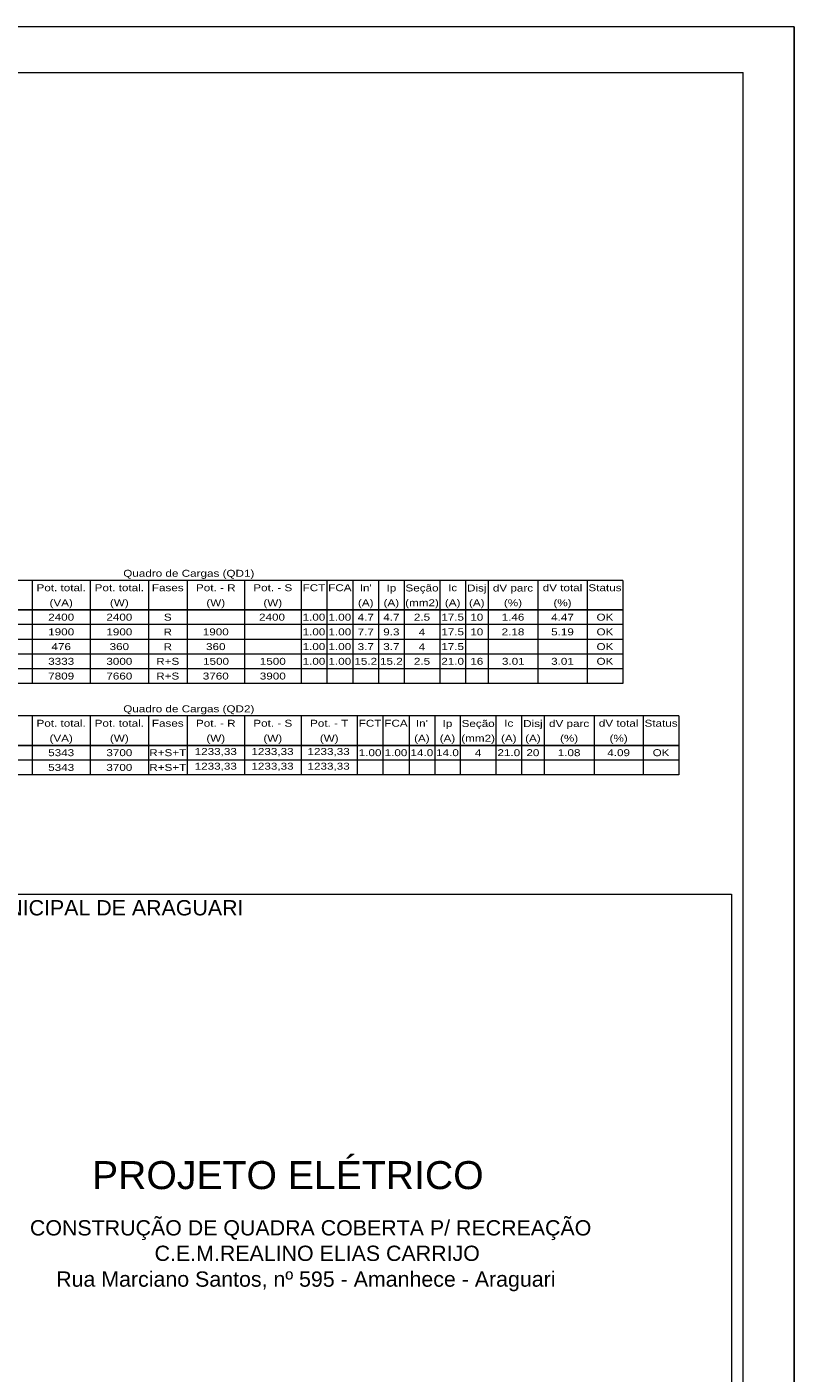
# Model space of a CAD drawing. Header units: millimetres. Extents: x 10050 to 25386, y -10594 to -3144.
# Tile 29 of 29: x 22963 to 25386, y -7399 to -3144. Entities that reach past the tile are written whole.
import ezdxf

# ---------------------------------------------------------------- set-up
doc = ezdxf.new("R2010")
doc.units = ezdxf.units.MM
for name, color, linetype in [('Anotação - Geral', 7, 'Continuous'), ('Desenho 2D - Geral', 7, 'Continuous'), ('Linha & Trama.2D', 7, 'Continuous')]:
    doc.layers.add(name, color=color, linetype=linetype)
doc.layers.add('DI-Tabelas', color=7, linetype='Continuous', lineweight=5)
doc.styles.add('ARIAL', font='arial.ttf', dxfattribs={"width": 1.2})
doc.styles.add('GENERATED_STYLE_1', font='arial.ttf')

msp = doc.modelspace()

# ---------------------------------------------------------------- linework, layer by layer
at = {"layer": 'Desenho 2D - Geral', "color": 7, "linetype": 'Continuous', "lineweight": 0}
for p, q in [((22291.25, -5884.58), (25189.25, -5884.58)), ((22291.25, -5884.58), (25189.25, -5884.58)), ((25189.25, -5884.58), (25189.25, -10390.59)), ((25189.25, -5884.58), (25189.25, -6047.57))]:
    msp.add_line(p, q, dxfattribs=at)
at = {"layer": 'DI-Tabelas'}
for p, q in [((23829.59, -4893.38), (21926.66, -4893.38)), ((22979.84, -4893.38), (22979.84, -4939.9)), ((23163.49, -4893.38), (23163.49, -4939.9)), ((23347.15, -4893.38), (23347.15, -4939.9)), ((23469.4, -4893.38), (23469.4, -4939.9)), ((23650.43, -4893.38), (23650.43, -4939.9)), ((24845.61, -4893.38), (23829.59, -4893.38)), ((23829.59, -4893.38), (23829.59, -4939.9)), ((23829.59, -4893.38), (23829.59, -4939.9)), ((23910.48, -4893.38), (23910.48, -4939.9)), ((23993.18, -4893.38), (23993.18, -4939.9)), ((24074.07, -4893.38), (24074.07, -4939.9)), ((24154.96, -4893.38), (24154.96, -4939.9)), ((24267.74, -4893.38), (24267.74, -4939.9)), ((24348.63, -4893.38), (24348.63, -4939.9)), ((24420.05, -4893.38), (24420.05, -4939.9)), ((24577.36, -4893.38), (24577.36, -4939.9)), ((24732.8, -4893.38), (24732.8, -4939.9)), ((24845.61, -4893.38), (24845.61, -4939.9)), ((22979.84, -4939.9), (22979.84, -4986.42)), ((23163.49, -4939.9), (23163.49, -4986.42)), ((23347.15, -4939.9), (23347.15, -4986.42)), ((23469.4, -4939.9), (23469.4, -4986.42)), ((23650.43, -4939.9), (23650.43, -4986.42)), ((23829.59, -4939.9), (23829.59, -4986.42)), ((23829.59, -4939.9), (23829.59, -4986.42)), ((23910.48, -4939.9), (23910.48, -4986.42)), ((23993.18, -4939.9), (23993.18, -4986.42)), ((24074.07, -4939.9), (24074.07, -4986.42)), ((24154.96, -4939.9), (24154.96, -4986.42)), ((24267.74, -4939.9), (24267.74, -4986.42)), ((24348.63, -4939.9), (24348.63, -4986.42)), ((24420.05, -4939.9), (24420.05, -4986.42)), ((24577.36, -4939.9), (24577.36, -4986.42)), ((24732.8, -4939.9), (24732.8, -4986.42)), ((24845.61, -4939.9), (24845.61, -4986.42)), ((22979.84, -4986.42), (22784.84, -4986.42)), ((22784.84, -4986.42), (22979.84, -4986.42)), ((22979.84, -4986.42), (22784.84, -4986.42)), ((23163.49, -4986.42), (22979.84, -4986.42)), ((22979.84, -4986.42), (23163.49, -4986.42)), ((23163.49, -4986.42), (22979.84, -4986.42)), ((22979.84, -4986.42), (22979.84, -5032.94)), ((23347.15, -4986.42), (23163.49, -4986.42)), ((23163.49, -4986.42), (23347.15, -4986.42)), ((23347.15, -4986.42), (23163.49, -4986.42)), ((23163.49, -4986.42), (23163.49, -5032.94)), ((23469.4, -4986.42), (23347.15, -4986.42)), ((23347.15, -4986.42), (23469.4, -4986.42)), ((23469.4, -4986.42), (23347.15, -4986.42)), ((23347.15, -4986.42), (23347.15, -5032.94)), ((23650.43, -4986.42), (23469.4, -4986.42)), ((23469.4, -4986.42), (23650.43, -4986.42)), ((23650.43, -4986.42), (23469.4, -4986.42)), ((23469.4, -4986.42), (23469.4, -5032.94)), ((23829.59, -4986.42), (23650.43, -4986.42)), ((23650.43, -4986.42), (23829.59, -4986.42)), ((23829.59, -4986.42), (23650.43, -4986.42)), ((23650.43, -4986.42), (23650.43, -5032.94)), ((23910.48, -4986.42), (23829.59, -4986.42)), ((23829.59, -4986.42), (23910.48, -4986.42)), ((23910.48, -4986.42), (23829.59, -4986.42)), ((23829.59, -4986.42), (23829.59, -5032.94)), ((23829.59, -4986.42), (23829.59, -5032.94)), ((23993.18, -4986.42), (23910.48, -4986.42)), ((23910.48, -4986.42), (23993.18, -4986.42)), ((23993.18, -4986.42), (23910.48, -4986.42)), ((23910.48, -4986.42), (23910.48, -5032.94)), ((24074.07, -4986.42), (23993.18, -4986.42)), ((23993.18, -4986.42), (24074.07, -4986.42)), ((24074.07, -4986.42), (23993.18, -4986.42)), ((23993.18, -4986.42), (23993.18, -5032.94)), ((24154.96, -4986.42), (24074.07, -4986.42)), ((24074.07, -4986.42), (24154.96, -4986.42)), ((24154.96, -4986.42), (24074.07, -4986.42)), ((24074.07, -4986.42), (24074.07, -5032.94)), ((24267.74, -4986.42), (24154.96, -4986.42)), ((24154.96, -4986.42), (24267.74, -4986.42)), ((24267.74, -4986.42), (24154.96, -4986.42)), ((24154.96, -4986.42), (24154.96, -5032.94)), ((24348.63, -4986.42), (24267.74, -4986.42)), ((24267.74, -4986.42), (24348.63, -4986.42)), ((24348.63, -4986.42), (24267.74, -4986.42)), ((24267.74, -4986.42), (24267.74, -5032.94)), ((24420.05, -4986.42), (24348.63, -4986.42)), ((24348.63, -4986.42), (24420.05, -4986.42)), ((24420.05, -4986.42), (24348.63, -4986.42)), ((24348.63, -4986.42), (24348.63, -5032.94)), ((24577.36, -4986.42), (24420.05, -4986.42)), ((24420.05, -4986.42), (24577.36, -4986.42)), ((24577.36, -4986.42), (24420.05, -4986.42)), ((24420.05, -4986.42), (24420.05, -5032.94)), ((24732.8, -4986.42), (24577.36, -4986.42)), ((24577.36, -4986.42), (24732.8, -4986.42)), ((24732.8, -4986.42), (24577.36, -4986.42)), ((24577.36, -4986.42), (24577.36, -5032.94)), ((24845.61, -4986.42), (24732.8, -4986.42)), ((24732.8, -4986.42), (24845.61, -4986.42)), ((24845.61, -4986.42), (24732.8, -4986.42)), ((24732.8, -4986.42), (24732.8, -5032.94)), ((24845.61, -4986.42), (24845.61, -5032.94)), ((22979.84, -5032.94), (22784.84, -5032.94)), ((23163.49, -5032.94), (22979.84, -5032.94)), ((22979.84, -5032.94), (22979.84, -5079.46)), ((23347.15, -5032.94), (23163.49, -5032.94)), ((23163.49, -5032.94), (23163.49, -5079.46)), ((23469.4, -5032.94), (23347.15, -5032.94)), ((23347.15, -5032.94), (23347.15, -5079.46)), ((23650.43, -5032.94), (23469.4, -5032.94)), ((23469.4, -5032.94), (23469.4, -5079.46)), ((23829.59, -5032.94), (23650.43, -5032.94)), ((23650.43, -5032.94), (23650.43, -5079.46)), ((23910.48, -5032.94), (23829.59, -5032.94)), ((23829.59, -5032.94), (23829.59, -5079.46)), ((23829.59, -5032.94), (23829.59, -5079.46)), ((23993.18, -5032.94), (23910.48, -5032.94)), ((23910.48, -5032.94), (23910.48, -5079.46)), ((24074.07, -5032.94), (23993.18, -5032.94)), ((23993.18, -5032.94), (23993.18, -5079.46)), ((24154.96, -5032.94), (24074.07, -5032.94)), ((24074.07, -5032.94), (24074.07, -5079.46)), ((24267.74, -5032.94), (24154.96, -5032.94)), ((24154.96, -5032.94), (24154.96, -5079.46)), ((24348.63, -5032.94), (24267.74, -5032.94)), ((24267.74, -5032.94), (24267.74, -5079.46)), ((24420.05, -5032.94), (24348.63, -5032.94)), ((24348.63, -5032.94), (24348.63, -5079.46)), ((24577.36, -5032.94), (24420.05, -5032.94)), ((24420.05, -5032.94), (24420.05, -5079.46)), ((24732.8, -5032.94), (24577.36, -5032.94)), ((24577.36, -5032.94), (24577.36, -5079.46)), ((24845.61, -5032.94), (24732.8, -5032.94)), ((24732.8, -5032.94), (24732.8, -5079.46)), ((24845.61, -5032.94), (24845.61, -5079.46)), ((22979.84, -5079.46), (22784.84, -5079.46)), ((23163.49, -5079.46), (22979.84, -5079.46)), ((22979.84, -5079.46), (22979.84, -5125.98)), ((23347.15, -5079.46), (23163.49, -5079.46)), ((23163.49, -5079.46), (23163.49, -5125.98)), ((23469.4, -5079.46), (23347.15, -5079.46)), ((23347.15, -5079.46), (23347.15, -5125.98)), ((23650.43, -5079.46), (23469.4, -5079.46)), ((23469.4, -5079.46), (23469.4, -5125.98)), ((23829.59, -5079.46), (23650.43, -5079.46)), ((23650.43, -5079.46), (23650.43, -5125.98)), ((23910.48, -5079.46), (23829.59, -5079.46)), ((23829.59, -5079.46), (23829.59, -5125.98)), ((23829.59, -5079.46), (23829.59, -5125.98)), ((23993.18, -5079.46), (23910.48, -5079.46)), ((23910.48, -5079.46), (23910.48, -5125.98)), ((24074.07, -5079.46), (23993.18, -5079.46)), ((23993.18, -5079.46), (23993.18, -5125.98)), ((24154.96, -5079.46), (24074.07, -5079.46)), ((24074.07, -5079.46), (24074.07, -5125.98)), ((24267.74, -5079.46), (24154.96, -5079.46)), ((24154.96, -5079.46), (24154.96, -5125.98)), ((24348.63, -5079.46), (24267.74, -5079.46)), ((24267.74, -5079.46), (24267.74, -5125.98)), ((24420.05, -5079.46), (24348.63, -5079.46)), ((24348.63, -5079.46), (24348.63, -5125.98)), ((24577.36, -5079.46), (24420.05, -5079.46)), ((24420.05, -5079.46), (24420.05, -5125.98)), ((24732.8, -5079.46), (24577.36, -5079.46)), ((24577.36, -5079.46), (24577.36, -5125.98)), ((24845.61, -5079.46), (24732.8, -5079.46)), ((24732.8, -5079.46), (24732.8, -5125.98)), ((24845.61, -5079.46), (24845.61, -5125.98)), ((22979.84, -5125.98), (22784.84, -5125.98)), ((23163.49, -5125.98), (22979.84, -5125.98)), ((22979.84, -5125.98), (22979.84, -5172.5)), ((23347.15, -5125.98), (23163.49, -5125.98)), ((23163.49, -5125.98), (23163.49, -5172.5)), ((23469.4, -5125.98), (23347.15, -5125.98)), ((23347.15, -5125.98), (23347.15, -5172.5)), ((23650.43, -5125.98), (23469.4, -5125.98)), ((23469.4, -5125.98), (23469.4, -5172.5)), ((23829.59, -5125.98), (23650.43, -5125.98)), ((23650.43, -5125.98), (23650.43, -5172.5)), ((23910.48, -5125.98), (23829.59, -5125.98)), ((23829.59, -5125.98), (23829.59, -5172.5)), ((23829.59, -5125.98), (23829.59, -5172.5)), ((23993.18, -5125.98), (23910.48, -5125.98)), ((23910.48, -5125.98), (23910.48, -5172.5)), ((24074.07, -5125.98), (23993.18, -5125.98)), ((23993.18, -5125.98), (23993.18, -5172.5)), ((24154.96, -5125.98), (24074.07, -5125.98)), ((24074.07, -5125.98), (24074.07, -5172.5)), ((24267.74, -5125.98), (24154.96, -5125.98)), ((24154.96, -5125.98), (24154.96, -5172.5)), ((24348.63, -5125.98), (24267.74, -5125.98)), ((24267.74, -5125.98), (24267.74, -5172.5)), ((24420.05, -5125.98), (24348.63, -5125.98)), ((24348.63, -5125.98), (24348.63, -5172.5)), ((24577.36, -5125.98), (24420.05, -5125.98)), ((24420.05, -5125.98), (24420.05, -5172.5)), ((24732.8, -5125.98), (24577.36, -5125.98)), ((24577.36, -5125.98), (24577.36, -5172.5)), ((24845.61, -5125.98), (24732.8, -5125.98)), ((24732.8, -5125.98), (24732.8, -5172.5)), ((24845.61, -5125.98), (24845.61, -5172.5)), ((22979.84, -5172.5), (22784.84, -5172.5)), ((23163.49, -5172.5), (22979.84, -5172.5)), ((22979.84, -5172.5), (22979.84, -5219.02)), ((23347.15, -5172.5), (23163.49, -5172.5)), ((23163.49, -5172.5), (23163.49, -5219.02)), ((23469.4, -5172.5), (23347.15, -5172.5)), ((23347.15, -5172.5), (23347.15, -5219.02)), ((23650.43, -5172.5), (23469.4, -5172.5)), ((23469.4, -5172.5), (23469.4, -5219.02)), ((23829.59, -5172.5), (23650.43, -5172.5)), ((23650.43, -5172.5), (23650.43, -5219.02)), ((23910.48, -5172.5), (23829.59, -5172.5)), ((23829.59, -5172.5), (23829.59, -5219.02)), ((23829.59, -5172.5), (23829.59, -5219.02)), ((23993.18, -5172.5), (23910.48, -5172.5)), ((23910.48, -5172.5), (23910.48, -5219.02)), ((24074.07, -5172.5), (23993.18, -5172.5)), ((23993.18, -5172.5), (23993.18, -5219.02)), ((24154.96, -5172.5), (24074.07, -5172.5)), ((24074.07, -5172.5), (24074.07, -5219.02)), ((24267.74, -5172.5), (24154.96, -5172.5)), ((24154.96, -5172.5), (24154.96, -5219.02)), ((24348.63, -5172.5), (24267.74, -5172.5)), ((24267.74, -5172.5), (24267.74, -5219.02)), ((24420.05, -5172.5), (24348.63, -5172.5)), ((24348.63, -5172.5), (24348.63, -5219.02)), ((24577.36, -5172.5), (24420.05, -5172.5)), ((24420.05, -5172.5), (24420.05, -5219.02)), ((24732.8, -5172.5), (24577.36, -5172.5)), ((24577.36, -5172.5), (24577.36, -5219.02)), ((24845.61, -5172.5), (24732.8, -5172.5)), ((24732.8, -5172.5), (24732.8, -5219.02)), ((24845.61, -5172.5), (24845.61, -5219.02)), ((22979.84, -5219.02), (22784.84, -5219.02)), ((23163.49, -5219.02), (22979.84, -5219.02)), ((23347.15, -5219.02), (23163.49, -5219.02)), ((23469.4, -5219.02), (23347.15, -5219.02)), ((23650.43, -5219.02), (23469.4, -5219.02)), ((23829.59, -5219.02), (23650.43, -5219.02)), ((23910.48, -5219.02), (23829.59, -5219.02)), ((23993.18, -5219.02), (23910.48, -5219.02)), ((24074.07, -5219.02), (23993.18, -5219.02)), ((24154.96, -5219.02), (24074.07, -5219.02)), ((24267.74, -5219.02), (24154.96, -5219.02)), ((24348.63, -5219.02), (24267.74, -5219.02)), ((24420.05, -5219.02), (24348.63, -5219.02)), ((24577.36, -5219.02), (24420.05, -5219.02)), ((24732.8, -5219.02), (24577.36, -5219.02)), ((24845.61, -5219.02), (24732.8, -5219.02)), ((25022.87, -5321.7), (21926.66, -5321.7)), ((22979.84, -5321.7), (22979.84, -5368.22)), ((23163.49, -5321.7), (23163.49, -5368.22)), ((23347.15, -5321.7), (23347.15, -5368.22)), ((23469.4, -5321.7), (23469.4, -5368.22)), ((23650.43, -5321.7), (23650.43, -5368.22)), ((23829.59, -5321.7), (23829.59, -5368.22)), ((24006.85, -5321.7), (24006.85, -5368.22)), ((24087.74, -5321.7), (24087.74, -5368.22)), ((24170.44, -5321.7), (24170.44, -5368.22)), ((24251.33, -5321.7), (24251.33, -5368.22)), ((24332.22, -5321.7), (24332.22, -5368.22)), ((24445, -5321.7), (24445, -5368.22)), ((24525.89, -5321.7), (24525.89, -5368.22)), ((24597.31, -5321.7), (24597.31, -5368.22)), ((24754.62, -5321.7), (24754.62, -5368.22)), ((24910.06, -5321.7), (24910.06, -5368.22)), ((25022.87, -5321.7), (25022.87, -5368.22)), ((22979.84, -5368.22), (22979.84, -5414.74)), ((23163.49, -5368.22), (23163.49, -5414.74)), ((23347.15, -5368.22), (23347.15, -5414.74)), ((23469.4, -5368.22), (23469.4, -5414.74)), ((23650.43, -5368.22), (23650.43, -5414.74)), ((23829.59, -5368.22), (23829.59, -5414.74)), ((24006.85, -5368.22), (24006.85, -5414.74)), ((24087.74, -5368.22), (24087.74, -5414.74)), ((24170.44, -5368.22), (24170.44, -5414.74)), ((24251.33, -5368.22), (24251.33, -5414.74)), ((24332.22, -5368.22), (24332.22, -5414.74)), ((24445, -5368.22), (24445, -5414.74)), ((24525.89, -5368.22), (24525.89, -5414.74)), ((24597.31, -5368.22), (24597.31, -5414.74)), ((24754.62, -5368.22), (24754.62, -5414.74)), ((24910.06, -5368.22), (24910.06, -5414.74)), ((25022.87, -5368.22), (25022.87, -5414.74)), ((22979.84, -5414.74), (22784.84, -5414.74)), ((22784.84, -5414.74), (22979.84, -5414.74)), ((23163.49, -5414.74), (22979.84, -5414.74)), ((22979.84, -5414.74), (22979.84, -5461.26)), ((22979.84, -5414.74), (23163.49, -5414.74)), ((23347.15, -5414.74), (23163.49, -5414.74)), ((23163.49, -5414.74), (23163.49, -5461.26)), ((23163.49, -5414.74), (23347.15, -5414.74)), ((23469.4, -5414.74), (23347.15, -5414.74)), ((23347.15, -5414.74), (23347.15, -5461.26)), ((23347.15, -5414.74), (23469.4, -5414.74)), ((23650.43, -5414.74), (23469.4, -5414.74)), ((23469.4, -5414.74), (23469.4, -5461.26)), ((23469.4, -5414.74), (23650.43, -5414.74)), ((23829.59, -5414.74), (23650.43, -5414.74)), ((23650.43, -5414.74), (23650.43, -5461.26)), ((23650.43, -5414.74), (23829.59, -5414.74)), ((24006.85, -5414.74), (23829.59, -5414.74)), ((23829.59, -5414.74), (23829.59, -5461.26)), ((23829.59, -5414.74), (24006.85, -5414.74)), ((24087.74, -5414.74), (24006.85, -5414.74)), ((24006.85, -5414.74), (24006.85, -5461.26)), ((24006.85, -5414.74), (24087.74, -5414.74)), ((24170.44, -5414.74), (24087.74, -5414.74)), ((24087.74, -5414.74), (24087.74, -5461.26)), ((24087.74, -5414.74), (24170.44, -5414.74)), ((24251.33, -5414.74), (24170.44, -5414.74)), ((24170.44, -5414.74), (24170.44, -5461.26)), ((24170.44, -5414.74), (24251.33, -5414.74)), ((24332.22, -5414.74), (24251.33, -5414.74)), ((24251.33, -5414.74), (24251.33, -5461.26)), ((24251.33, -5414.74), (24332.22, -5414.74)), ((24445, -5414.74), (24332.22, -5414.74)), ((24332.22, -5414.74), (24332.22, -5461.26)), ((24332.22, -5414.74), (24445, -5414.74)), ((24525.89, -5414.74), (24445, -5414.74)), ((24445, -5414.74), (24445, -5461.26)), ((24445, -5414.74), (24525.89, -5414.74)), ((24597.31, -5414.74), (24525.89, -5414.74)), ((24525.89, -5414.74), (24525.89, -5461.26)), ((24525.89, -5414.74), (24597.31, -5414.74)), ((24754.62, -5414.74), (24597.31, -5414.74)), ((24597.31, -5414.74), (24597.31, -5461.26)), ((24597.31, -5414.74), (24754.62, -5414.74)), ((24910.06, -5414.74), (24754.62, -5414.74)), ((24754.62, -5414.74), (24754.62, -5461.26)), ((24754.62, -5414.74), (24910.06, -5414.74)), ((25022.87, -5414.74), (24910.06, -5414.74)), ((24910.06, -5414.74), (24910.06, -5461.26)), ((24910.06, -5414.74), (25022.87, -5414.74)), ((25022.87, -5414.74), (25022.87, -5461.26)), ((22979.84, -5461.26), (22784.84, -5461.26)), ((23163.49, -5461.26), (22979.84, -5461.26)), ((22979.84, -5461.26), (22979.84, -5507.78)), ((23347.15, -5461.26), (23163.49, -5461.26)), ((23163.49, -5461.26), (23163.49, -5507.78)), ((23469.4, -5461.26), (23347.15, -5461.26)), ((23347.15, -5461.26), (23347.15, -5507.78)), ((23650.43, -5461.26), (23469.4, -5461.26)), ((23469.4, -5461.26), (23469.4, -5507.78)), ((23829.59, -5461.26), (23650.43, -5461.26)), ((23650.43, -5461.26), (23650.43, -5507.78)), ((24006.85, -5461.26), (23829.59, -5461.26)), ((23829.59, -5461.26), (23829.59, -5507.78)), ((24087.74, -5461.26), (24006.85, -5461.26)), ((24006.85, -5461.26), (24006.85, -5507.78)), ((24170.44, -5461.26), (24087.74, -5461.26)), ((24087.74, -5461.26), (24087.74, -5507.78)), ((24251.33, -5461.26), (24170.44, -5461.26)), ((24170.44, -5461.26), (24170.44, -5507.78)), ((24332.22, -5461.26), (24251.33, -5461.26)), ((24251.33, -5461.26), (24251.33, -5507.78)), ((24445, -5461.26), (24332.22, -5461.26)), ((24332.22, -5461.26), (24332.22, -5507.78)), ((24525.89, -5461.26), (24445, -5461.26)), ((24445, -5461.26), (24445, -5507.78)), ((24597.31, -5461.26), (24525.89, -5461.26)), ((24525.89, -5461.26), (24525.89, -5507.78)), ((24754.62, -5461.26), (24597.31, -5461.26)), ((24597.31, -5461.26), (24597.31, -5507.78)), ((24910.06, -5461.26), (24754.62, -5461.26)), ((24754.62, -5461.26), (24754.62, -5507.78)), ((25022.87, -5461.26), (24910.06, -5461.26)), ((24910.06, -5461.26), (24910.06, -5507.78)), ((25022.87, -5461.26), (25022.87, -5507.78)), ((22979.84, -5507.78), (22784.84, -5507.78)), ((23163.49, -5507.78), (22979.84, -5507.78)), ((23347.15, -5507.78), (23163.49, -5507.78)), ((23469.4, -5507.78), (23347.15, -5507.78)), ((23650.43, -5507.78), (23469.4, -5507.78)), ((23829.59, -5507.78), (23650.43, -5507.78)), ((24006.85, -5507.78), (23829.59, -5507.78)), ((24087.74, -5507.78), (24006.85, -5507.78)), ((24170.44, -5507.78), (24087.74, -5507.78)), ((24251.33, -5507.78), (24170.44, -5507.78)), ((24332.22, -5507.78), (24251.33, -5507.78)), ((24445, -5507.78), (24332.22, -5507.78)), ((24525.89, -5507.78), (24445, -5507.78)), ((24597.31, -5507.78), (24525.89, -5507.78)), ((24754.62, -5507.78), (24597.31, -5507.78)), ((24910.06, -5507.78), (24754.62, -5507.78)), ((25022.87, -5507.78), (24910.06, -5507.78))]:
    msp.add_line(p, q, dxfattribs=at)
at = {"layer": 'Linha & Trama.2D', "color": 7, "linetype": 'Continuous', "lineweight": 0}
for p, q in [((25386.47, -3143.83), (10050.29, -3143.83)), ((25386.47, -3143.83), (10050.29, -3143.83)), ((25386.47, -3143.83), (25386.47, -10594.15)), ((25386.47, -8501.15), (25386.47, -3143.83)), ((10454.29, -3288.32), (25225.47, -3288.32)), ((25225.47, -10433.15), (25225.47, -3288.32)), ((25225.47, -10433.15), (25225.47, -3304.83)), ((25386.47, -3304.83), (25386.47, -10594.15)), ((25386.47, -10449.66), (25386.47, -3304.83))]:
    msp.add_line(p, q, dxfattribs=at)

# ---------------------------------------------------------------- texts
at = {"layer": 'Anotação - Geral', "color": 7, "linetype": 'Continuous', "lineweight": 0, "attachment_point": 7, "style": 'GENERATED_STYLE_1'}
for s, insert, char_height in [('\\A1;PREFEITURA MUNICIPAL DE ARAGUARI', (22350.32, -5952.67), 48.3), ('\\A1;PROJETO ELÉTRICO', (23168.95, -6818.37), 88.55), ('\\A1;CONSTRUÇÃO DE QUADRA COBERTA P/ RECREAÇÃO\\P                     C.E.M.REALINO ELIAS CARRIJO', (22972.99, -7044.77), 48.3), ('\\A1;Rua Marciano Santos, nº 595 - Amanhece - Araguari', (23055.83, -7140.17), 48.3)]:
    msp.add_mtext(s, dxfattribs=dict(at, insert=insert, char_height=char_height))
at = {"layer": 'DI-Tabelas', "char_height": 22, "attachment_point": 8, "line_spacing_factor": 0.6, "style": 'ARIAL'}
for s, insert, width in [('Quadro de Cargas (QD1)', (23474.76, -4888.38), 673.623), ('Pot. total.', (23071.66, -4927.64), 253.4766), ('Pot. total.', (23255.32, -4927.64), 253.4766), ('Fases', (23408.28, -4927.64), 163.3887), ('Pot. - R', (23559.91, -4927.64), 203.3789), ('Pot. - S', (23740.01, -4927.64), 200.0684), ('FCT', (23870.03, -4927.64), 116.6309), ('FCA', (23951.83, -4927.64), 120), ("In'", (24033.63, -4927.64), 61.4941), ('Ip', (24114.52, -4934.9), 50.0391), ('Seção', (24211.35, -4934.9), 170.127), ('Ic', (24308.19, -4927.64), 46.6699), ('Disj', (24384.34, -4934.9), 99.9902), ('dV parc', (24498.7, -4934.9), 206.7773), ('dV total', (24655.08, -4927.64), 203.4668), ('Status', (24789.2, -4927.64), 170.0977), ('(VA)', (23071.66, -4981.42), 120), ('(W)', (23255.32, -4981.42), 96.5918), ('(W)', (23559.91, -4981.42), 96.5918), ('(W)', (23740.01, -4981.42), 96.5918), ('(A)', (24033.63, -4981.42), 79.9805), ('(A)', (24114.52, -4981.42), 79.9805), ('(mm2)', (24211.35, -4981.42), 173.291), ('(A)', (24308.19, -4981.42), 79.9805), ('(A)', (24384.34, -4981.42), 79.9805), ('(%)', (24498.7, -4981.42), 93.3105), ('(%)', (24655.08, -4981.42), 93.3105), ('2400', (23071.66, -5020.68), 100.1074), ('2400', (23255.32, -5020.68), 100.1074), ('S', (23408.28, -5020.68), 43.3301), ('2400', (23737.58, -5020.68), 100.1074), ('1.00', (23870.03, -5020.68), 116.7773), ('1.00', (23951.83, -5020.68), 116.7773), ('4.7', (24033.63, -5020.68), 83.4082), ('4.7', (24114.52, -5020.68), 83.4082), ('2.5', (24211.35, -5020.68), 83.4082), ('17.5', (24308.19, -5020.68), 116.7773), ('10', (24384.34, -5020.68), 66.7383), ('1.46', (24498.7, -5020.68), 116.7773), ('4.47', (24655.08, -5020.68), 116.7773), ('OK', (24789.2, -5020.68), 86.6895), ('1900', (23071.66, -5067.2), 133.4766), ('1900', (23255.32, -5067.2), 133.4766), ('R', (23408.28, -5067.2), 43.3301), ('1900', (23559.91, -5067.2), 133.4766), ('1.00', (23870.03, -5067.2), 116.7773), ('1.00', (23951.83, -5067.2), 116.7773), ('7.7', (24033.63, -5067.2), 83.4082), ('9.3', (24114.52, -5067.2), 83.4082), ('4', (24211.35, -5067.2), 83.4082), ('17.5', (24308.19, -5067.2), 116.7773), ('10', (24384.34, -5067.2), 66.7383), ('2.18', (24498.7, -5067.2), 116.7773), ('5.19', (24655.08, -5067.2), 116.7773), ('OK', (24789.2, -5067.2), 173.3496), ('476', (23071.66, -5113.72), 100.1074), ('360', (23255.32, -5113.72), 100.1074), ('R', (23408.28, -5113.72), 43.3301), ('360', (23559.91, -5113.72), 100.1074), ('1.00', (23870.03, -5113.72), 116.7773), ('1.00', (23951.83, -5113.72), 116.7773), ('3.7', (24033.63, -5113.72), 83.4082), ('3.7', (24114.52, -5113.72), 83.4082), ('4', (24211.35, -5113.72), 83.4082), ('17.5', (24308.19, -5113.72), 116.7773), ('OK', (24789.2, -5113.72), 173.3496), ('3333', (23071.66, -5160.24), 133.4766), ('3000', (23255.32, -5160.24), 133.4766), ('R+S', (23408.28, -5160.24), 111.709), ('1500', (23560.85, -5160.24), 133.4766), ('1500', (23740.01, -5160.24), 133.4766), ('1.00', (23870.03, -5160.24), 116.7773), ('1.00', (23951.83, -5160.24), 116.7773), ('15.2', (24033.63, -5160.24), 116.7773), ('15.2', (24114.52, -5160.24), 116.7773), ('2.5', (24211.35, -5160.24), 83.4082), ('21.0', (24308.19, -5160.24), 116.7773), ('16', (24384.34, -5160.24), 66.7383), ('3.01', (24499.64, -5160.24), 116.7773), ('3.01', (24655.08, -5160.24), 116.7773), ('OK', (24789.2, -5160.24), 173.3496), ('7809', (23071.66, -5206.76), 166.8457), ('7660', (23255.32, -5206.76), 133.4766), ('R+S', (23408.28, -5206.76), 190.0781), ('3760', (23559.91, -5206.76), 133.4766), ('3900', (23740.01, -5206.76), 133.4766), ('Quadro de Cargas (QD2)', (23474.76, -5316.7), 673.623), ('Pot. total.', (23071.66, -5355.96), 253.4766), ('Pot. total.', (23255.32, -5355.96), 253.4766), ('Fases', (23408.28, -5355.96), 163.3887), ('Pot. - R', (23559.91, -5355.96), 203.3789), ('Pot. - S', (23740.01, -5355.96), 200.0684), ('Pot. - T', (23918.22, -5355.96), 196.6992), ('FCT', (24047.29, -5355.96), 116.6309), ('FCA', (24129.09, -5355.96), 120), ("In'", (24210.89, -5355.96), 61.4941), ('Ip', (24291.78, -5363.22), 50.0391), ('Seção', (24388.61, -5363.22), 170.127), ('Ic', (24485.45, -5355.96), 46.6699), ('Disj', (24561.6, -5363.22), 99.9902), ('dV parc', (24675.96, -5363.22), 206.7773), ('dV total', (24832.34, -5355.96), 203.4668), ('Status', (24966.46, -5355.96), 170.0977), ('(VA)', (23071.66, -5409.74), 120), ('(W)', (23255.32, -5409.74), 96.5918), ('(W)', (23559.91, -5409.74), 96.5918), ('(W)', (23740.01, -5409.74), 96.5918), ('(W)', (23918.22, -5409.74), 96.5918), ('(A)', (24210.89, -5409.74), 79.9805), ('(A)', (24291.78, -5409.74), 79.9805), ('(mm2)', (24388.61, -5409.74), 173.291), ('(A)', (24485.45, -5409.74), 79.9805), ('(A)', (24561.6, -5409.74), 79.9805), ('(%)', (24675.96, -5409.74), 93.3105), ('(%)', (24832.34, -5409.74), 93.3105), ('5343', (23071.66, -5449), 133.4766), ('3700', (23255.32, -5449), 133.4766), ('R+S+T', (23408.28, -5449), 190.0781), ('1233,33', (23559.91, -5449), 133.4766), ('1233,33', (23739.07, -5449), 133.4766), ('1233,33', (23916.33, -5449), 133.4766), ('1.00', (24047.29, -5449), 116.7773), ('1.00', (24129.09, -5449), 116.7773), ('14.0', (24210.89, -5449), 116.7773), ('14.0', (24291.78, -5449), 116.7773), ('4', (24388.61, -5449), 83.4082), ('21.0', (24485.45, -5449), 116.7773), ('20', (24561.6, -5449), 66.7383), ('1.08', (24675.96, -5449), 116.7773), ('4.09', (24832.34, -5449), 116.7773), ('OK', (24966.46, -5449), 86.6895), ('5343', (23071.66, -5495.52), 166.8457), ('3700', (23255.32, -5495.52), 133.4766), ('R+S+T', (23408.28, -5495.52), 190.0781), ('1233,33', (23559.91, -5495.52), 133.4766), ('1233,33', (23739.07, -5495.52), 133.4766), ('1233,33', (23916.33, -5495.52), 133.4766)]:
    msp.add_mtext(s, dxfattribs=dict(at, insert=insert, width=width))

doc.saveas('drawing.dxf')
